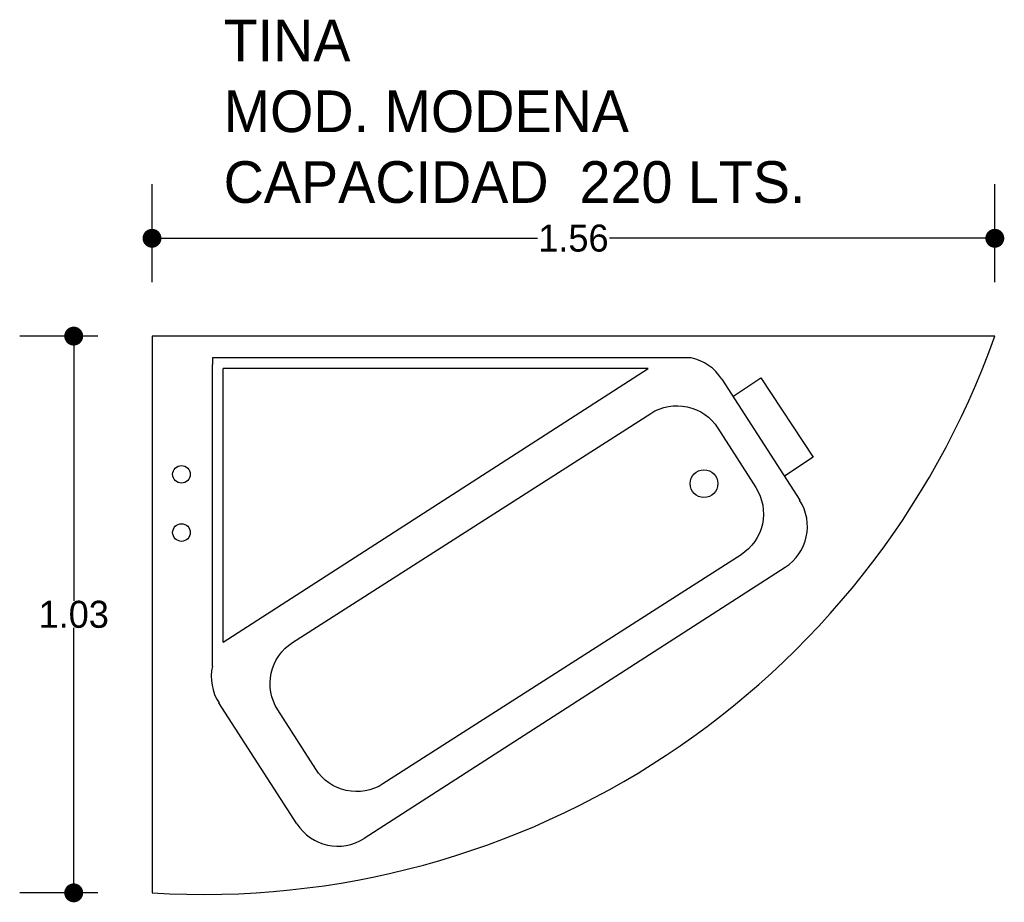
# Model space of a CAD drawing. Header units: millimetres. Extents: x 154.24 to 156.07, y 142.19 to 143.82.
import ezdxf

# ---------------------------------------------------------------- set-up
doc = ezdxf.new("R2010")
doc.units = ezdxf.units.MM
doc.layers.add('cotas', color=3, linetype='Continuous')
doc.layers.add('limies2', color=2, linetype='Continuous')
doc.styles.add('77', font='txt')
doc.dimstyles.new('cotas1', dxfattribs={"dimtxt": 0.05, "dimasz": 0.035, "dimexe": 0.1, "dimexo": 0.1, "dimgap": 0, "dimtad": 0, "dimtih": 1, "dimtoh": 1, "dimzin": 1, "dimdsep": 46, "dimtxsty": 'Standard', "dimblk": 'DOT', "dimcen": 0.2, "dimadec": 0, "dimazin": 0, "dimtm": 1e-09, "dimtfac": 1, "dimtix": 1, "dimtmove": 0, "dimatfit": 3, "dimfxl": 0, "dimarcsym": 0})

# ---------------------------------------------------------------- blocks, each defined once
blk = doc.blocks.new('_Dot')
at = {"layer": 'limies2', "color": 0, "lineweight": -2}
blk.add_line((-0.5, 0), (-1, 0), dxfattribs=at)
at = {"layer": 'limies2', "color": 0, "const_width": 0.5}
blk.add_lwpolyline([(-0.25, 0, 1), (0.25, 0, 1)], format="xyb", close=True, dxfattribs=at)
blk = doc.blocks.new('*D2')
at = {"layer": 'cotas', "color": 0, "lineweight": -2}
for p, q in [((154.3879, 143.2383), (154.243, 143.2383)), ((154.343, 143.2033), (154.343, 142.7483)), ((154.343, 142.2433), (154.343, 142.6983)), ((154.3879, 142.2083), (154.243, 142.2083))]:
    blk.add_line(p, q, dxfattribs=at)
at = {"layer": 'Defpoints', "color": 0}
for p in [(154.343, 143.2383), (154.4879, 143.2383), (154.4879, 142.2083)]:
    blk.add_point(p, dxfattribs=at)
at = {"layer": 'cotas', "color": 0, "lineweight": -2, "xscale": 0.035, "yscale": 0.035, "zscale": 0.035}
for p, rotation in [((154.343, 143.2383), 90), ((154.343, 142.2083), 270)]:
    blk.add_blockref('_Dot', p, dxfattribs=dict(at, rotation=rotation))
at = {"layer": 'cotas', "color": 0, "insert": (154.343, 142.7233), "char_height": 0.05, "attachment_point": 5}
blk.add_mtext('1.03', dxfattribs=at)
blk = doc.blocks.new('*D1')
at = {"layer": 'cotas', "color": 0, "lineweight": -2}
for p, q in [((154.4879, 143.3383), (154.4879, 143.5193)), ((156.0479, 143.3383), (156.0479, 143.5193)), ((154.5229, 143.4193), (155.2013, 143.4193)), ((156.0129, 143.4193), (155.3346, 143.4193))]:
    blk.add_line(p, q, dxfattribs=at)
at = {"layer": 'Defpoints', "color": 0}
for p in [(154.4879, 143.4193), (154.4879, 143.2383), (156.0479, 143.2383)]:
    blk.add_point(p, dxfattribs=at)
at = {"layer": 'cotas', "color": 0, "lineweight": -2, "xscale": 0.035, "yscale": 0.035, "zscale": 0.035, "rotation": 180}
blk.add_blockref('_Dot', (154.4879, 143.4193), dxfattribs=at)
at = {"layer": 'cotas', "color": 0, "lineweight": -2, "xscale": 0.035, "yscale": 0.035, "zscale": 0.035}
blk.add_blockref('_Dot', (156.0479, 143.4193), dxfattribs=at)
at = {"layer": 'cotas', "color": 0, "insert": (155.2679, 143.4193), "char_height": 0.05, "attachment_point": 5}
blk.add_mtext('1.56', dxfattribs=at)

msp = doc.modelspace()

# ---------------------------------------------------------------- linework, layer by layer
at = {"layer": 'limies2'}
for p, q in [((154.4879, 143.2383), (154.4879, 142.2083)), ((156.0479, 143.2383), (154.4879, 143.2383)), ((154.5997, 143.1982), (154.5997, 143.1859)), ((155.4859, 143.1982), (154.5997, 143.1982)), ((154.5997, 142.6276), (154.5997, 143.1859)), ((154.6197, 142.6718), (154.6197, 143.1782)), ((154.6197, 142.6718), (155.4061, 143.1782)), ((155.4061, 143.1782), (154.6197, 143.1782)), ((155.5425, 143.1589), (155.6867, 142.9349)), ((155.5631, 143.1268), (155.6148, 143.161)), ((155.6148, 143.161), (155.7117, 143.0143)), ((155.7117, 143.0143), (155.6583, 142.9791)), ((155.6598, 142.8105), (154.8806, 142.3088)), ((154.7562, 142.3358), (154.6119, 142.5598))]:
    msp.add_line(p, q, dxfattribs=at)
msp.add_lwpolyline([(154.7479, 142.6713), (155.4109, 143.0954, -0.414214), (155.5352, 143.0681), (155.6055, 142.9582, -0.414214), (155.5782, 142.8339), (154.9153, 142.4097, -0.414214), (154.791, 142.437), (154.7206, 142.5469, -0.414214)], format="xyb", close=True, dxfattribs=at)
for centre, radius in [((154.5424, 142.9826), 0.0163), ((155.5095, 142.9654), 0.0257), ((154.5424, 142.8749), 0.0163)]:
    msp.add_circle(centre, radius, dxfattribs=at)
for centre, radius, start, end in [((154.5823, 143.7618), 1.5564, 266.5261, 340.3439), ((155.4668, 143.1102), 0.09, 32.7752, 77.7752), ((155.611, 142.8862), 0.09, 302.7752, 32.7752), ((154.6876, 142.6085), 0.09, 167.7752, 212.7752), ((154.8318, 142.3845), 0.09, 212.7752, 302.7752)]:
    msp.add_arc(centre, radius, start, end, dxfattribs=at)

# ---------------------------------------------------------------- texts
at = {"layer": 'limies2', "style": '77'}
for s, height, p in [('TINA', 0.07708, (154.6205, 143.7466)), ('MOD. MODENA', 0.077085, (154.6205, 143.6157)), ('CAPACIDAD  220 LTS.', 0.077085, (154.6205, 143.4848))]:
    msp.add_text(s, height=height, dxfattribs=at).set_placement(p)

# ---------------------------------------------------------------- dimensions: what is measured, and where the dimension line sits
at = {"layer": 'cotas'}
dim = msp.add_linear_dim(base=(154.4879, 143.4193), p1=(156.0479, 143.2383), p2=(154.4879, 143.2383), dimstyle='cotas1', dxfattribs=at)
dim.commit()
dim.dimension.update_dxf_attribs({"geometry": '*D1', "text_midpoint": (155.2679, 143.4193)})
dim = msp.add_linear_dim(base=(154.343, 143.2383), p1=(154.4879, 142.2083), p2=(154.4879, 143.2383), angle=90, dimstyle='cotas1', dxfattribs=at)
dim.commit()
dim.dimension.update_dxf_attribs({"geometry": '*D2', "text_midpoint": (154.343, 142.7233)})

doc.saveas('drawing.dxf')
